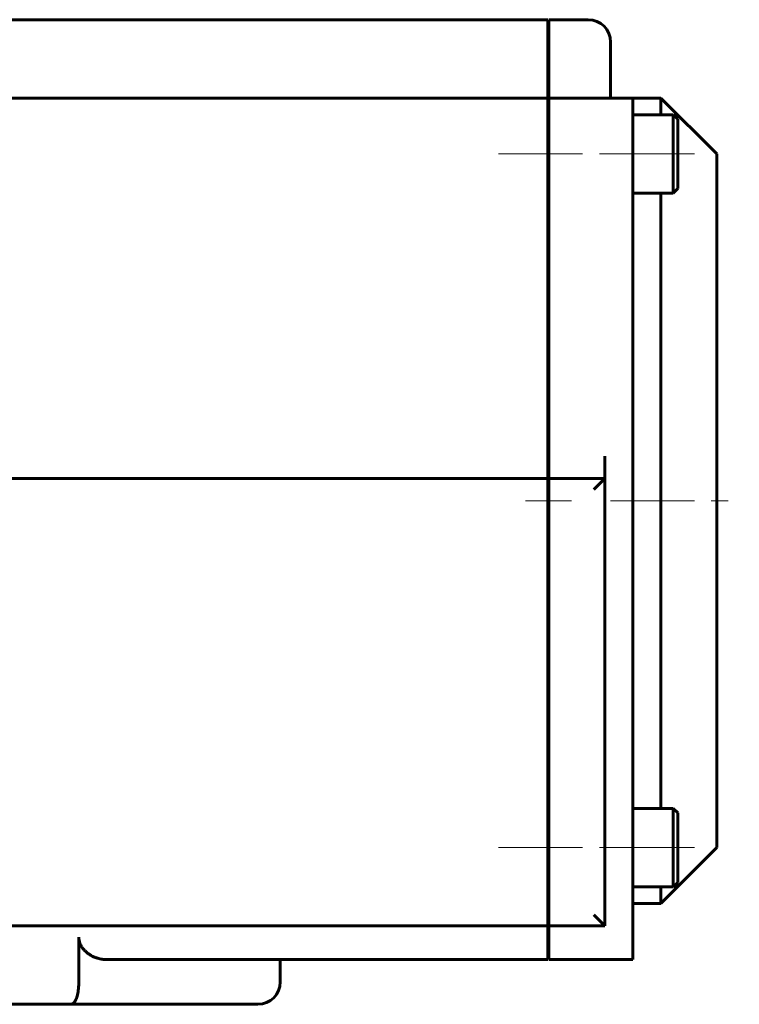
# Model space of a CAD drawing. Header units: millimetres. Extents: x -86 to 204, y -54 to 55.
# Tile 8 of 14: x 22 to 86, y -54 to 34. Entities that reach past the tile are written whole.
import ezdxf

# ---------------------------------------------------------------- set-up
doc = ezdxf.new("R2010")
doc.units = ezdxf.units.MM
doc.linetypes.add('K5LT_AXLED', pattern=[12, 7.5, -1.5, 1.5, -1.5])
doc.linetypes.add('K5LT_BASIC', pattern=[0])
doc.layers.add('Системный слой (1)', color=7, linetype='Continuous', true_color=0x6c6c6c)

# ---------------------------------------------------------------- blocks, each defined once
blk = doc.blocks.new('U16')
at = {"layer": 'Системный слой (1)', "color": 150, "linetype": 'K5LT_BASIC', "lineweight": 60, "true_color": 0x0080ff}
for p, q in [((79, 25.5), (79, 27)), ((79, -9), (79, 18.5)), ((79, -36.5), (79, -9)), ((79, -45), (79, -43.5))]:
    blk.add_line(p, q, dxfattribs=at)
blk = doc.blocks.new('U22')
at = {"layer": 'Системный слой (1)', "color": 150, "linetype": 'K5LT_BASIC', "lineweight": 60, "true_color": 0x0080ff}
for p, q in [((84, -9), (84, 22)), ((84, -40), (84, -9))]:
    blk.add_line(p, q, dxfattribs=at)

msp = doc.modelspace()

# ---------------------------------------------------------------- linework, layer by layer
at = {"layer": 'Системный слой (1)', "color": 150, "linetype": 'K5LT_BASIC', "lineweight": 60, "true_color": 0x0080ff}
for p, q in [((68.9, 34), (-68.9, 34)), ((68.9, 34), (68.9, 32)), ((72.5, 34), (69, 34)), ((69, 34), (69, 32)), ((68.9, 32), (68.9, 29)), ((69, 32), (69, 29)), ((74.5, 29), (74.5, 32)), ((68.9, 29), (68.9, 27)), ((69, 29), (69, 27)), ((74.5, 29), (74.5, 27)), ((68.9, 27), (-68.9, 27)), ((68.9, 27), (68.9, 25)), ((69, 27), (69, 25)), ((76.5, 27), (69, 27)), ((79, 27), (76.5, 27)), ((76.5, 27), (76.5, 25)), ((79, 27), (84, 22)), ((68.9, 25), (68.9, -5)), ((69, 25), (69, -5)), ((80.1, 25.5), (76.5, 25.5)), ((76.5, -9), (76.5, 25)), ((80.1, 25.5), (80.5, 25.1)), ((80.1, 18.5), (80.1, 25.5)), ((80.5, 18.9), (80.5, 25.1)), ((68.9, 24), (69, 24)), ((68.9, 20), (69, 20)), ((80.1, 18.5), (76.5, 18.5)), ((80.1, 18.5), (80.5, 18.9)), ((68.9, 8), (69, 8)), ((68.9, -7), (68.9, -5)), ((69, -7), (69, -5)), ((74, -5), (74, -7)), ((68.9, -7), (-68.9, -7)), ((68.9, -7), (68.9, -8)), ((69, -7), (69, -8)), ((74, -7), (69, -7)), ((73, -8), (74, -7)), ((74, -47), (74, -7)), ((68.9, -8), (68.9, -46)), ((69, -8), (69, -46)), ((76.5, -48), (76.5, -9)), ((68.9, -26), (69, -26)), ((80.1, -36.5), (76.5, -36.5)), ((80.1, -43.5), (80.1, -36.5)), ((80.1, -36.5), (80.5, -36.9)), ((80.5, -43.1), (80.5, -36.9)), ((68.9, -38), (69, -38)), ((79, -45), (84, -40)), ((68.9, -42), (69, -42)), ((80.1, -43.5), (80.5, -43.1)), ((80.1, -43.5), (76.5, -43.5)), ((79, -45), (76.5, -45)), ((68.9, -46), (68.9, -47)), ((69, -46), (69, -47)), ((73, -46), (74, -47)), ((68.9, -47), (-68.9, -47)), ((68.9, -47), (68.9, -48)), ((69, -47), (69, -48)), ((74, -47), (69, -47)), ((27, -48), (27, -52)), ((68.9, -50), (68.9, -48)), ((69, -50), (69, -48)), ((76.5, -48), (76.5, -50)), ((29.479, -50), (68.9, -50)), ((45, -50), (45, -52)), ((69, -50), (76.5, -50)), ((26.325, -54), (-26.325, -54)), ((26.325, -54), (43, -54))]:
    msp.add_line(p, q, dxfattribs=at)
at = {"layer": 'Системный слой (1)', "color": 30, "linetype": 'K5LT_AXLED', "lineweight": 18, "true_color": 0xff8000}
for p, q in [((64.5, 22), (78.3, 22)), ((74.5, 22), (82.5, 22)), ((66.9, -9), (71, -9)), ((74.5, -9), (86, -9)), ((64.5, -40), (78.3, -40)), ((74.5, -40), (82.5, -40))]:
    msp.add_line(p, q, dxfattribs=at)
at = {"layer": 'Системный слой (1)', "color": 150, "linetype": 'K5LT_BASIC', "lineweight": 60, "true_color": 0x0080ff}
for centre, start, end in [((72.5, 32), 0, 90), ((43, -52), 270, 0)]:
    msp.add_arc(centre, 2, start, end, dxfattribs=at)
for points, knots in [([(29.479, -50), (29.346, -50), (29.086, -49.981), (28.736, -49.905), (28.442, -49.805), (28.22, -49.705), (28.009, -49.588), (27.837, -49.473), (27.701, -49.365), (27.578, -49.255), (27.45, -49.125), (27.278, -48.906), (27.152, -48.686), (27.069, -48.462), (27.016, -48.257), (27, -48.102), (27, -48)], [0, 0, 0, 0, 2.187502, 4.252877, 5.714718, 7.052363, 8.00186, 9.361644, 10.122285, 10.528665, 11.73155, 12.688268, 14.335353, 15.066405, 15.746603, 17, 17, 17, 17]), ([(26.325, -54), (26.366, -54), (26.435, -53.982), (26.533, -53.911), (26.609, -53.822), (26.682, -53.706), (26.751, -53.563), (26.82, -53.374), (26.883, -53.144), (26.933, -52.888), (26.967, -52.642), (26.993, -52.348), (27, -52.14), (27, -52)], [0, 0, 0, 0, 1.662997, 2.77222, 4.040233, 4.972079, 6.103428, 7.394717, 8.709931, 10.036226, 11.297107, 12.176448, 14, 14, 14, 14])]:
    msp.add_open_spline(points, degree=3, knots=knots, dxfattribs=at)

# ---------------------------------------------------------------- block references
at = {"layer": 'Системный слой (1)'}
for name in ['U16', 'U22']:
    msp.add_blockref(name, (0, 0), dxfattribs=at)

doc.saveas('drawing.dxf')
